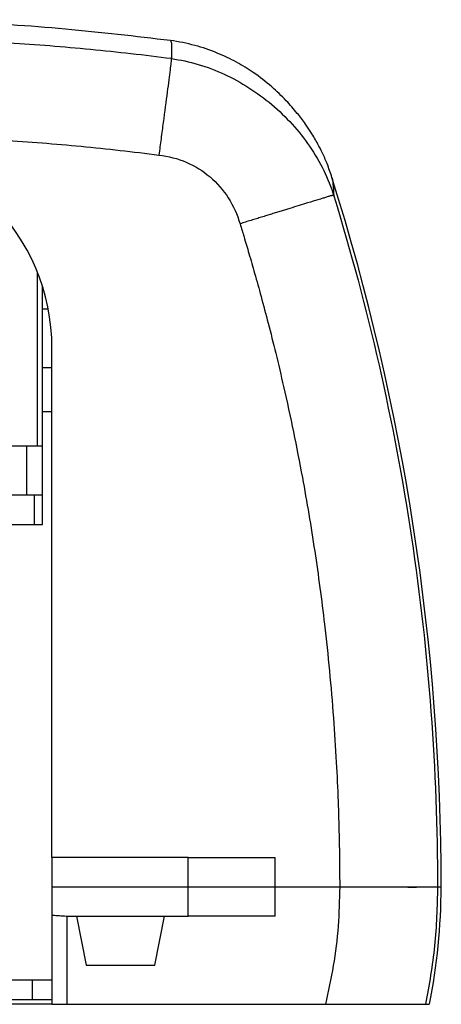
# Model space of a CAD drawing. Header units: millimetres. Extents: x 38 to 184, y 33 to 254.
# Tile 3 of 10: x 64 to 78, y 37 to 70. Entities that reach past the tile are written whole.
import ezdxf

# ---------------------------------------------------------------- set-up
doc = ezdxf.new("R2010")
doc.units = ezdxf.units.MM

msp = doc.modelspace()

# ---------------------------------------------------------------- linework, layer by layer
at = {"color": 8, "linetype": 'Continuous', "lineweight": 25}
msp.add_line((64.693, 61.475), (64.693, 55.543), dxfattribs=at)
at = {"color": 7, "linetype": 'Continuous', "lineweight": 25}
for p, q in [((64.86, 61.011), (64.86, 55.543)), ((65.065, 60.21), (64.86, 60.21)), ((65.193, 41.543), (65.193, 58.877)), ((65.193, 58.21), (64.86, 58.21)), ((64.326, 55.543), (62.548, 55.543)), ((64.326, 55.543), (64.326, 53.877)), ((64.86, 55.543), (64.326, 55.543)), ((64.86, 55.543), (64.86, 53.877)), ((64.326, 53.877), (62.746, 53.877)), ((64.86, 53.877), (64.326, 53.877)), ((64.599, 52.877), (64.599, 53.877)), ((64.87, 53.877), (64.86, 53.877)), ((64.87, 52.877), (64.87, 53.877)), ((62.693, 52.877), (64.599, 52.877)), ((64.599, 52.877), (64.87, 52.877)), ((69.831, 41.543), (65.193, 41.543)), ((65.193, 41.543), (65.193, 40.543)), ((69.831, 40.543), (69.831, 41.543)), ((69.831, 41.543), (72.794, 41.543)), ((72.794, 40.543), (72.794, 41.543)), ((65.193, 40.543), (65.193, 39.584)), ((65.193, 40.543), (69.831, 40.543)), ((69.831, 39.543), (69.831, 40.543)), ((69.831, 40.543), (72.794, 40.543)), ((72.794, 39.543), (72.794, 40.543)), ((72.794, 40.543), (74.988, 40.543)), ((72.794, 40.543), (74.989, 40.543)), ((78.32, 40.543), (78.443, 40.543)), ((65.193, 39.585), (65.193, 36.543)), ((65.693, 39.543), (65.693, 36.543)), ((66.026, 39.544), (66.36, 37.875)), ((68.693, 37.875), (69.026, 39.544)), ((61.424, 37.377), (64.526, 37.377)), ((64.526, 36.71), (64.526, 37.377)), ((61.424, 36.71), (64.526, 36.71)), ((65.193, 36.543), (61.685, 36.543)), ((64.526, 36.71), (65.193, 36.71)), ((65.193, 36.543), (65.693, 36.543)), ((65.693, 36.543), (74.501, 36.543))]:
    msp.add_line(p, q, dxfattribs=at)
for centre, radius, start, end in [((58.193, 58.877), 7, 0, 180), ((-1.807, 40.543), 80.25, 360, 17.51362), ((58.32, 40.543), 20.123, 348.5317, 360)]:
    msp.add_arc(centre, radius, start, end, dxfattribs=at)
for points, knots in [([(69.226, 69.356), (68.034, 69.496), (65.607, 69.779), (61.925, 70.017), (59.437, 70.05), (58.193, 70.066)], [0, 0, 0, 0, 0.325341, 0.662529, 1, 1, 1, 1]), ([(69.257, 68.739), (68.799, 68.798), (67.882, 68.908), (66.043, 69.101), (63.737, 69.286), (60.965, 69.42), (59.116, 69.45), (58.193, 69.45)], [0, 0, 0, 0, 0.125, 0.25, 0.5, 0.75, 1, 1, 1, 1]), ([(69.225, 69.349), (69.235, 69.341), (69.259, 69.32), (69.272, 69.126), (69.262, 68.868), (69.257, 68.739)], [0, 0, 0, 0, 0.2712775, 0.6348945, 1, 1, 1, 1]), ([(74.725, 64.694), (74.672, 64.853), (74.577, 65.137), (74.41, 65.514), (74.265, 65.799), (74.14, 66.022), (73.994, 66.261), (73.802, 66.546), (73.527, 66.91), (73.15, 67.339), (72.655, 67.812), (72.089, 68.252), (71.465, 68.638), (70.802, 68.953), (70.051, 69.214), (69.507, 69.312), (69.227, 69.363)], [0, 0, 0, 0, 0.0829639, 0.1493581, 0.1992348, 0.2327711, 0.2635783, 0.3068275, 0.364322, 0.4360132, 0.5215961, 0.6205178, 0.7035735, 0.7947841, 0.8942272, 1, 1, 1, 1]), ([(69.257, 68.739), (69.256, 68.716), (69.246, 68.617), (69.205, 68.281), (69.122, 67.648), (69.003, 66.753), (68.905, 66.013), (68.857, 65.645), (68.833, 65.456)], [0, 0, 0, 0, 0.125, 0.25, 0.5, 0.75, 0.875, 1, 1, 1, 1]), ([(69.257, 68.739), (69.565, 68.699), (70.178, 68.568), (71.365, 68.118), (72.73, 67.24), (74.042, 65.8), (74.607, 64.66), (74.789, 64.065)], [0, 0, 0, 0, 0.125, 0.25, 0.5, 0.75, 1, 1, 1, 1]), ([(58.193, 66.141), (59.081, 66.14), (60.858, 66.111), (63.525, 65.982), (65.743, 65.804), (67.511, 65.619), (68.393, 65.513), (68.833, 65.456)], [0, 0, 0, 0, 0.25, 0.5, 0.75, 0.875, 1, 1, 1, 1]), ([(68.833, 65.456), (69.158, 65.42), (69.787, 65.253), (70.605, 64.75), (71.234, 64.025), (71.504, 63.431), (71.595, 63.117)], [0, 0, 0, 0, 0.25, 0.5, 0.75, 1, 1, 1, 1]), ([(74.789, 64.065), (74.787, 64.067), (74.784, 64.07), (74.775, 64.074), (74.764, 64.076), (74.752, 64.077), (74.737, 64.076), (74.722, 64.075), (74.704, 64.072), (74.68, 64.067), (74.645, 64.058), (74.595, 64.042), (74.536, 64.023), (74.477, 64.004), (74.386, 63.976), (74.213, 63.923), (73.861, 63.814), (73.466, 63.693), (73.144, 63.594), (72.993, 63.547), (72.835, 63.499), (72.672, 63.449), (72.503, 63.397), (72.33, 63.343), (72.151, 63.289), (71.969, 63.232), (71.783, 63.175), (71.658, 63.137), (71.595, 63.117)], [0, 0, 0, 0, 0.018938, 0.03743, 0.055474, 0.073073, 0.090227, 0.106936, 0.123201, 0.139024, 0.169059, 0.203799, 0.236446, 0.269094, 0.292527, 0.361473, 0.475848, 0.635512, 0.669885, 0.704719, 0.740015, 0.775772, 0.81199, 0.84867, 0.88581, 0.923412, 0.961476, 1, 1, 1, 1]), ([(74.79, 64.065), (75.958, 60.262), (76.842, 56.371), (78.023, 48.501), (78.32, 44.522), (78.32, 40.543)], [0, 0, 0, 0, 0.5, 0.5, 1, 1, 1, 1]), ([(71.595, 63.117), (71.641, 62.968), (71.743, 62.632), (71.91, 62.07), (72.105, 61.395), (72.324, 60.605), (72.564, 59.699), (72.821, 58.677), (73.233, 56.93), (73.697, 54.685), (74.15, 51.984), (74.514, 49.256), (74.744, 46.857), (74.874, 44.844), (74.935, 43.511), (74.969, 42.36), (74.986, 41.391), (74.988, 40.805), (74.989, 40.543)], [0, 0, 0, 0, 0.020454, 0.046017, 0.076689, 0.11247, 0.153361, 0.199361, 0.25047, 0.388372, 0.499404, 0.609079, 0.748636, 0.814857, 0.873103, 0.923376, 0.965675, 1, 1, 1, 1]), ([(65.193, 56.71), (65.16, 56.71), (65.041, 56.71), (64.935, 56.71), (64.86, 56.71)], [0, 0, 0, 0, 0.279373, 1, 1, 1, 1]), ([(74.988, 40.543), (74.977, 40.095), (74.955, 39.198), (74.792, 37.858), (74.598, 36.981), (74.501, 36.543)], [0, 0, 0, 0, 0.3326589, 0.6670015, 1, 1, 1, 1]), ([(74.988, 40.543), (75.209, 40.543), (75.64, 40.543), (76.258, 40.543), (76.817, 40.543), (77.314, 40.543), (77.735, 40.543), (78.056, 40.543), (78.266, 40.543), (78.302, 40.543), (78.32, 40.543)], [0, 0, 0, 0, 0.129386, 0.251991, 0.37463, 0.500058, 0.625328, 0.748116, 0.871018, 1, 1, 1, 1]), ([(74.988, 40.543), (75.019, 40.543), (75.08, 40.543), (75.172, 40.543), (75.265, 40.543), (75.357, 40.543), (75.449, 40.543), (75.542, 40.543), (75.633, 40.543), (75.725, 40.543), (75.815, 40.543), (75.905, 40.542), (75.994, 40.542), (76.082, 40.542), (76.169, 40.542), (76.254, 40.542), (76.338, 40.541), (76.42, 40.541), (76.5, 40.541), (76.578, 40.541), (76.654, 40.54), (76.73, 40.54), (76.807, 40.54), (76.886, 40.539), (76.965, 40.539), (77.042, 40.538), (77.116, 40.538), (77.188, 40.537), (77.254, 40.537), (77.315, 40.536), (77.369, 40.535), (77.415, 40.535), (77.451, 40.534), (77.477, 40.533), (77.483, 40.532), (77.487, 40.532)], [0, 0, 0, 0, 0.0239, 0.047916, 0.072047, 0.096294, 0.120657, 0.145135, 0.16973, 0.19444, 0.219265, 0.244206, 0.269263, 0.294436, 0.319724, 0.345128, 0.370648, 0.396284, 0.422035, 0.447902, 0.473884, 0.499983, 0.529121, 0.559813, 0.59206, 0.625861, 0.661216, 0.698125, 0.736588, 0.776605, 0.818177, 0.861302, 0.905981, 0.952214, 1, 1, 1, 1]), ([(74.989, 40.543), (75.204, 40.543), (75.416, 40.543), (75.729, 40.543), (75.833, 40.543), (76.038, 40.543), (76.14, 40.543), (76.438, 40.543), (76.626, 40.543), (76.983, 40.543), (77.153, 40.543), (77.459, 40.543), (77.597, 40.543), (77.781, 40.543), (77.839, 40.543), (77.944, 40.543), (77.992, 40.543), (78.121, 40.543), (78.189, 40.543), (78.285, 40.543), (78.313, 40.543), (78.32, 40.543)], [0, 0, 0, 0, 0.125, 0.125, 0.1875, 0.1875, 0.25, 0.25, 0.375, 0.375, 0.5, 0.5, 0.625, 0.625, 0.6875, 0.6875, 0.75, 0.75, 0.875, 0.875, 1, 1, 1, 1]), ([(77.486, 40.532), (77.551, 40.532), (77.627, 40.532), (77.6, 40.532), (77.596, 40.532)], [0, 0, 0, 0, 0.8403963, 1, 1, 1, 1]), ([(78.32, 40.543), (78.303, 39.872), (78.269, 38.528), (78.033, 37.205), (77.916, 36.543)], [0, 0, 0, 0, 0.5, 1, 1, 1, 1]), ([(78.32, 40.543), (78.384, 40.543), (78.461, 40.543), (78.434, 40.543), (78.43, 40.543)], [0, 0, 0, 0, 0.8407566, 1, 1, 1, 1]), ([(65.193, 39.584), (65.199, 39.583), (65.207, 39.582), (65.279, 39.575), (65.379, 39.566), (65.547, 39.554), (65.771, 39.544), (66.002, 39.539), (66.232, 39.538), (66.487, 39.538), (66.78, 39.54), (67.063, 39.542), (67.396, 39.544), (67.769, 39.545), (68.128, 39.545), (68.413, 39.544), (68.609, 39.544), (68.797, 39.544), (68.95, 39.543), (69.086, 39.543), (69.218, 39.543), (69.371, 39.543), (69.541, 39.543), (69.682, 39.543), (69.771, 39.543), (69.809, 39.543), (69.825, 39.543), (69.829, 39.543), (69.831, 39.543)], [0, 0, 0, 0, 0.062826, 0.097372, 0.133986, 0.193996, 0.253757, 0.29031, 0.331644, 0.377758, 0.416008, 0.467857, 0.5025, 0.559831, 0.627307, 0.658275, 0.689243, 0.720211, 0.751178, 0.770041, 0.796124, 0.829426, 0.869943, 0.923188, 0.962623, 0.988231, 0.995846, 1, 1, 1, 1]), ([(74.501, 36.543), (74.731, 36.543), (75.178, 36.543), (75.817, 36.543), (76.393, 36.543), (76.9, 36.543), (77.327, 36.543), (77.651, 36.543), (77.862, 36.543), (77.898, 36.543), (77.916, 36.543)], [0, 0, 0, 0, 0.132871, 0.2580752, 0.3823163, 0.5082676, 0.632977, 0.7539028, 0.8740074, 1, 1, 1, 1]), ([(77.916, 36.543), (77.945, 36.543), (78.004, 36.543), (78.04, 36.543), (78.037, 36.543), (78.036, 36.543)], [0, 0, 0, 0, 0.400801, 0.802852, 1, 1, 1, 1])]:
    msp.add_open_spline(points, degree=3, knots=knots, dxfattribs=at)
at = {"color": 8, "linetype": 'Continuous', "lineweight": 25}
msp.add_open_spline([(74.723, 64.693), (74.723, 64.693), (74.738, 64.68), (74.76, 64.5), (74.78, 64.209), (74.79, 64.065)], degree=3, knots=[0, 0, 0, 0, 0.004282, 0.506367, 1, 1, 1, 1], dxfattribs=at)
at = {"color": 7, "linetype": 'Continuous', "lineweight": 25}
for points in [[(65.193, 40.543), (65.201, 40.543), (65.216, 40.543), (65.342, 40.543), (65.537, 40.543), (65.803, 40.543), (66.128, 40.543), (66.502, 40.543), (66.912, 40.543), (67.342, 40.543), (67.779, 40.543), (68.208, 40.543), (68.613, 40.543), (68.979, 40.543), (69.296, 40.543), (69.55, 40.543), (69.74, 40.543), (69.801, 40.543), (69.831, 40.543)], [(69.831, 40.543), (69.867, 40.543), (69.941, 40.543), (70.164, 40.543), (70.462, 40.543), (70.835, 40.543), (71.269, 40.543), (71.75, 40.543), (72.264, 40.543), (72.617, 40.543), (72.794, 40.543)], [(72.794, 39.543), (72.617, 39.543), (72.264, 39.543), (71.75, 39.543), (71.269, 39.543), (70.835, 39.543), (70.462, 39.543), (70.164, 39.543), (69.941, 39.543), (69.867, 39.543), (69.831, 39.543)], [(66.36, 37.877), (66.377, 37.877), (66.412, 37.877), (66.682, 37.877), (67.068, 37.877), (67.373, 37.877), (67.526, 37.877)], [(67.526, 37.877), (67.679, 37.877), (67.985, 37.877), (68.371, 37.877), (68.64, 37.877), (68.675, 37.877), (68.693, 37.877)], [(64.526, 37.377), (64.614, 37.377), (64.788, 37.377), (65.009, 37.377), (65.163, 37.377), (65.183, 37.377), (65.193, 37.377)]]:
    msp.add_open_spline(points, degree=3, dxfattribs=at)

doc.saveas('drawing.dxf')
